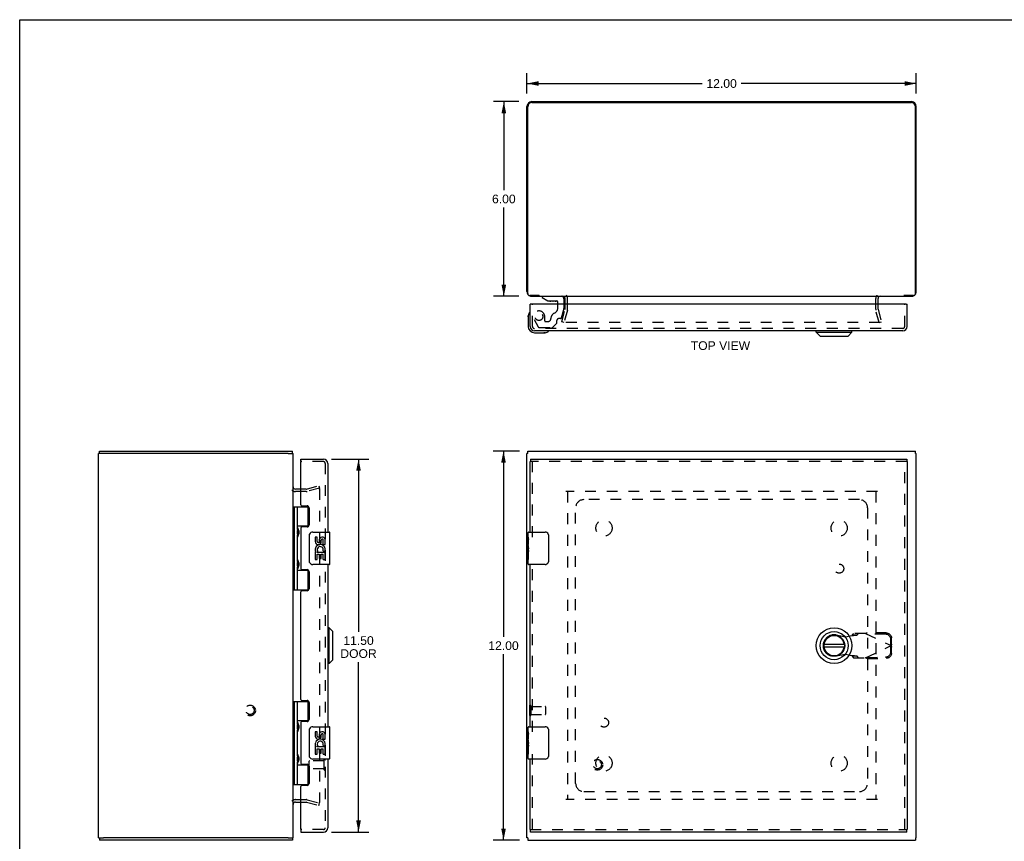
# Model space of a CAD drawing. Header units: inches. Extents: x 0 to 60.7, y 0 to 39.3.
# Tile 2 of 3: x 0 to 30.4, y 14 to 39.3. Entities that reach past the tile are written whole.
import ezdxf

# ---------------------------------------------------------------- set-up
doc = ezdxf.new("R2010")
doc.units = ezdxf.units.IN
doc.header["$LTSCALE"] = 3.339286
doc.header["$MEASUREMENT"] = 0
doc.linetypes.add('HIDDEN', pattern=[0.2, 0.1, -0.1])
doc.layers.get('0').update_dxf_attribs({"linetype": 'CONTINUOUS'})
for name, color, linetype in [('DEFAULT_2', 8, 'HIDDEN'), ('DIMENSIONS', 7, 'CONTINUOUS'), ('DOOR_ASSEMBLY', 7, 'CONTINUOUS'), ('SUBPANEL', 7, 'CONTINUOUS')]:
    doc.layers.add(name, color=color, linetype=linetype)
doc.styles.get("Standard").update_dxf_attribs({"font": 'arial.ttf'})
doc.dimstyles.new('DIMSTYLE_1', dxfattribs={"dimtxt": 0.267857, "dimasz": 0.357143, "dimexe": 0.09, "dimexo": 0.07, "dimgap": 0.0375, "dimtad": 0, "dimtih": 1, "dimtoh": 1, "dimzin": 4, "dimdsep": 46, "dimtxsty": 'Standard', "dimblk": '_FILLED', "dimblk1": '_FILLED', "dimblk2": '_FILLED', "dimcen": 0.09, "dimadec": 3, "dimazin": 1, "dimtfac": 1, "dimtdec": 3, "dimtofl": 0, "dimtmove": 0, "dimatfit": 3, "dimldrblk": '_FILLED', "dimfxl": 0, "dimtolj": 1, "dimtzin": 4, "dimarcsym": 0})

# ---------------------------------------------------------------- blocks, each defined once
blk = doc.blocks.new('_FILLED')
at = {"color": 0, "linetype": 'ByBlock'}
blk.add_solid([(0, 0), (-1, 0.2), (-1, -0.2)], dxfattribs=at)
blk = doc.blocks.new('*D1')
at = {"layer": 'DIMENSIONS', "color": 2, "linetype": 'Continuous'}
for p, q in [((15.641, 37.008), (15.641, 37.64)), ((27.641, 37.008), (27.641, 37.64)), ((15.641, 37.318), (21.039, 37.318)), ((27.641, 37.318), (22.243, 37.318))]:
    blk.add_line(p, q, dxfattribs=at)
at = {"layer": 'DIMENSIONS', "color": 2, "linetype": 'Continuous', "xscale": 0.3571428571, "yscale": 0.3571428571, "zscale": 0.3571428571, "rotation": 180}
blk.add_blockref('_FILLED', (15.641, 37.318), dxfattribs=at)
at = {"layer": 'DIMENSIONS', "color": 2, "linetype": 'Continuous', "xscale": 0.3571428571, "yscale": 0.3571428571, "zscale": 0.3571428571}
blk.add_blockref('_FILLED', (27.641, 37.318), dxfattribs=at)
at = {"layer": 'DIMENSIONS', "color": 2, "linetype": 'Continuous', "insert": (21.641, 37.452), "char_height": 0.2679, "width": 0.93601, "attachment_point": 2, "line_spacing_factor": 0.9}
blk.add_mtext('12.00', dxfattribs=at)
blk = doc.blocks.new('*D2')
at = {"layer": 'DIMENSIONS', "color": 2, "linetype": 'Continuous'}
for p, q in [((15.406, 25.986), (14.595, 25.986)), ((14.917, 25.986), (14.917, 20.253)), ((14.917, 13.986), (14.917, 19.718)), ((15.406, 13.986), (14.595, 13.986))]:
    blk.add_line(p, q, dxfattribs=at)
at = {"layer": 'DIMENSIONS', "color": 2, "linetype": 'Continuous', "xscale": 0.3571428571, "yscale": 0.3571428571, "zscale": 0.3571428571}
for p, rotation in [((14.917, 25.986), 90), ((14.917, 13.986), 270)]:
    blk.add_blockref('_FILLED', p, dxfattribs=dict(at, rotation=rotation))
at = {"layer": 'DIMENSIONS', "color": 2, "linetype": 'Continuous', "insert": (14.917, 20.119), "char_height": 0.2679, "width": 0.93601, "attachment_point": 2, "line_spacing_factor": 0.9}
blk.add_mtext('12.00', dxfattribs=at)
blk = doc.blocks.new('*D3')
at = {"layer": 'DIMENSIONS', "color": 2, "linetype": 'Continuous'}
for p, q in [((15.391, 36.758), (14.606, 36.758)), ((14.927, 36.758), (14.927, 34.026)), ((14.927, 30.758), (14.927, 33.49)), ((15.391, 30.758), (14.606, 30.758))]:
    blk.add_line(p, q, dxfattribs=at)
at = {"layer": 'DIMENSIONS', "color": 2, "linetype": 'Continuous', "xscale": 0.3571428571, "yscale": 0.3571428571, "zscale": 0.3571428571}
for p, rotation in [((14.927, 36.758), 90), ((14.927, 30.758), 270)]:
    blk.add_blockref('_FILLED', p, dxfattribs=dict(at, rotation=rotation))
at = {"layer": 'DIMENSIONS', "color": 2, "linetype": 'Continuous', "insert": (14.927, 33.892), "char_height": 0.2679, "width": 0.72789, "attachment_point": 2, "line_spacing_factor": 0.9}
blk.add_mtext('6.00', dxfattribs=at)
blk = doc.blocks.new('*D4')
at = {"layer": 'DIMENSIONS', "color": 2, "linetype": 'Continuous'}
for p, q in [((9.613, 25.736), (10.768, 25.736)), ((10.447, 25.736), (10.447, 20.41)), ((10.447, 14.236), (10.447, 19.472)), ((9.613, 14.236), (10.768, 14.236))]:
    blk.add_line(p, q, dxfattribs=at)
at = {"layer": 'DIMENSIONS', "color": 2, "linetype": 'Continuous', "xscale": 0.3571428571, "yscale": 0.3571428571, "zscale": 0.3571428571}
for p, rotation in [((10.447, 25.736), 90), ((10.447, 14.236), 270)]:
    blk.add_blockref('_FILLED', p, dxfattribs=dict(at, rotation=rotation))
at = {"layer": 'DIMENSIONS', "color": 2, "linetype": 'Continuous', "insert": (10.447, 20.276), "char_height": 0.2679, "width": 1.12122, "attachment_point": 2, "line_spacing_factor": 0.9}
blk.add_mtext('11.50\\PDOOR', dxfattribs=at)

msp = doc.modelspace()

# ---------------------------------------------------------------- linework, layer by layer
at = {"color": 7, "linetype": 'Continuous'}
for p, q in [((0, 0), (0, 39.286)), ((0, 39.286), (60.714, 39.286)), ((16.012, 30.778), (16.012, 30.758)), ((2.585, 25.911), (2.43, 25.911)), ((2.46, 25.911), (2.46, 25.986)), ((8.275, 25.911), (8.43, 25.911)), ((8.41, 25.911), (8.41, 25.986)), ((15.666, 25.911), (15.641, 25.911)), ((15.666, 25.911), (15.666, 25.986)), ((27.616, 25.911), (27.616, 25.986)), ((27.616, 25.911), (27.641, 25.911)), ((2.43, 14.061), (2.585, 14.061)), ((2.46, 14.061), (2.46, 13.986)), ((8.275, 14.061), (8.43, 14.061)), ((8.41, 14.061), (8.41, 13.986)), ((15.666, 14.061), (15.641, 14.061)), ((15.666, 14.061), (15.666, 13.986)), ((27.616, 14.061), (27.641, 14.061)), ((27.616, 14.061), (27.616, 13.986))]:
    msp.add_line(p, q, dxfattribs=at)
at = {"color": 3, "linetype": 'Continuous'}
for p, q in [((15.786, 36.758), (27.496, 36.758)), ((15.641, 30.903), (15.641, 36.613)), ((15.666, 30.838), (15.666, 36.603)), ((15.791, 36.728), (27.491, 36.728)), ((27.616, 30.838), (27.616, 36.603)), ((27.641, 30.903), (27.641, 36.613)), ((16.019, 30.778), (15.726, 30.778)), ((15.786, 30.758), (27.496, 30.758)), ((16.816, 30.515), (16.816, 30.688)), ((26.466, 30.515), (26.466, 30.688)), ((27.556, 30.778), (27.262, 30.778)), ((2.43, 14.061), (2.43, 25.911)), ((2.46, 25.986), (8.41, 25.986)), ((8.275, 25.911), (2.585, 25.911)), ((8.43, 14.061), (8.43, 25.911)), ((15.641, 14.061), (15.641, 25.911)), ((15.666, 25.986), (27.616, 25.986)), ((27.641, 14.061), (27.641, 25.911)), ((8.673, 24.811), (8.5, 24.811)), ((8.5, 15.161), (8.673, 15.161)), ((8.41, 13.986), (2.46, 13.986)), ((8.275, 14.061), (2.585, 14.061)), ((15.666, 13.986), (27.616, 13.986))]:
    msp.add_line(p, q, dxfattribs=at)
for centre, radius, start, end in [((15.786, 36.613), 0.145, 90, 180), ((27.496, 36.613), 0.145, 0, 90), ((15.791, 36.603), 0.125, 90, 180), ((27.491, 36.603), 0.125, 0, 90), ((15.786, 30.903), 0.145, 180, 217.0604), ((15.726, 30.838), 0.06, 180, 270), ((15.786, 30.903), 0.145, 237.4625, 270), ((16.746, 30.688), 0.07, 0, 90), ((26.536, 30.688), 0.07, 90, 180), ((27.496, 30.903), 0.145, 270, 302.5375), ((27.556, 30.838), 0.06, 270, 360), ((27.496, 30.903), 0.145, 322.9396, 360), ((8.5, 24.881), 0.07, 180, 270), ((8.5, 15.091), 0.07, 90, 180)]:
    msp.add_arc(centre, radius, start, end, dxfattribs=at)
at = {"layer": 'DEFAULT_2', "color": 8, "linetype": 'HIDDEN'}
for p, q in [((16.891, 30.36), (16.891, 30.688)), ((26.391, 30.36), (26.391, 30.688)), ((16.816, 30.36), (16.816, 30.515)), ((26.466, 30.36), (26.466, 30.515)), ((16.711, 29.965), (16.814, 30.349)), ((16.887, 30.33), (16.784, 29.945)), ((26.497, 29.945), (26.394, 30.33)), ((26.467, 30.349), (26.57, 29.965)), ((16.784, 29.945), (16.711, 29.965)), ((26.523, 29.945), (16.758, 29.945)), ((26.497, 29.945), (26.57, 29.965)), ((8.839, 24.812), (9.223, 24.915)), ((9.223, 24.915), (9.243, 24.842)), ((8.829, 24.736), (8.5, 24.736)), ((8.829, 24.811), (8.673, 24.811)), ((9.243, 24.842), (8.859, 24.739)), ((9.243, 24.81), (9.243, 15.161)), ((26.446, 24.736), (16.836, 24.736)), ((16.891, 24.733), (16.891, 15.239)), ((26.391, 24.733), (26.391, 15.239)), ((15.716, 18.128), (15.716, 17.844)), ((15.759, 18.128), (15.759, 17.844)), ((15.759, 18.11), (16.206, 18.11)), ((16.216, 18.1), (16.216, 17.872)), ((15.759, 17.862), (16.206, 17.862)), ((8.5, 15.236), (8.829, 15.236)), ((8.859, 15.232), (9.243, 15.129)), ((26.446, 15.236), (16.836, 15.236)), ((8.673, 15.161), (8.829, 15.161)), ((8.839, 15.159), (9.223, 15.056)), ((9.223, 15.056), (9.243, 15.129))]:
    msp.add_line(p, q, dxfattribs=at)
for points in [[(9.224, 24.83), (9.222, 24.83), (9.22, 24.83), (9.219, 24.829)], [(9.228, 24.829), (9.227, 24.83), (9.225, 24.83), (9.224, 24.83)], [(9.228, 24.829), (9.23, 24.829), (9.231, 24.828), (9.233, 24.828), (9.234, 24.827), (9.235, 24.826), (9.237, 24.825), (9.238, 24.823), (9.239, 24.822), (9.24, 24.821), (9.241, 24.819), (9.241, 24.818), (9.242, 24.816), (9.242, 24.815), (9.243, 24.813), (9.243, 24.812), (9.243, 24.81)], [(9.224, 15.141), (9.222, 15.141), (9.22, 15.141), (9.219, 15.142)], [(9.243, 15.161), (9.243, 15.159), (9.243, 15.158), (9.242, 15.156), (9.242, 15.155), (9.241, 15.153), (9.241, 15.152), (9.24, 15.15), (9.239, 15.149), (9.238, 15.148), (9.237, 15.146), (9.235, 15.145), (9.234, 15.144), (9.233, 15.144), (9.231, 15.143), (9.23, 15.142), (9.228, 15.142), (9.227, 15.141), (9.225, 15.141), (9.224, 15.141)]]:
    msp.add_lwpolyline(points, dxfattribs=at)
for radius in [0.164, 0.124]:
    msp.add_circle((7.105, 17.986), radius, dxfattribs=at)
for centre, radius, start, end in [((16.746, 30.688), 0.145, 0, 43.5261), ((26.536, 30.688), 0.145, 136.4739, 180), ((16.776, 30.36), 0.04, 345, 360), ((16.776, 30.36), 0.115, 345, 360), ((26.506, 30.36), 0.115, 180, 195), ((26.506, 30.36), 0.04, 180, 195), ((8.5, 24.881), 0.145, 222.9858, 270), ((8.829, 24.851), 0.04, 270, 285), ((8.829, 24.851), 0.115, 270, 285), ((15.737, 18.128), 0.0215, 0, 180), ((16.206, 18.1), 0.01, 0, 90), ((15.737, 17.844), 0.0215, 180, 360), ((16.206, 17.872), 0.01, 270, 360), ((8.5, 15.091), 0.145, 90, 137.0142), ((8.829, 15.121), 0.115, 75, 90), ((8.829, 15.121), 0.04, 75, 90)]:
    msp.add_arc(centre, radius, start, end, dxfattribs=at)
at = {"layer": 'DOOR_ASSEMBLY', "color": 7, "linetype": 'Continuous'}
for p, q in [((16.109, 30.758), (16.109, 30.719)), ((16.109, 30.719), (16.279, 30.62)), ((16.778, 30.679), (16.778, 30.515)), ((15.764, 30.515), (15.736, 30.515)), ((16.279, 30.62), (16.562, 30.62)), ((16.442, 30.603), (16.374, 30.603)), ((16.442, 30.603), (16.444, 30.603)), ((16.444, 30.603), (16.445, 30.603)), ((16.514, 30.603), (16.445, 30.603)), ((16.594, 30.515), (16.594, 30.588)), ((27.333, 30.515), (27.361, 30.515)), ((15.676, 30.119), (15.678, 30.157)), ((15.676, 30.119), (15.676, 29.83)), ((15.876, 29.63), (16.165, 29.63)), ((16.203, 29.633), (16.165, 29.63)), ((24.559, 29.651), (24.559, 29.69)), ((24.559, 29.651), (25.661, 29.651)), ((24.677, 29.532), (24.559, 29.651)), ((24.677, 29.532), (25.543, 29.532)), ((25.543, 29.532), (25.661, 29.651)), ((25.661, 29.651), (25.661, 29.69)), ((8.673, 25.661), (8.673, 25.736)), ((8.688, 25.661), (8.673, 25.661)), ((15.736, 25.661), (15.749, 25.661)), ((15.749, 25.736), (15.749, 25.661)), ((27.348, 25.736), (27.348, 25.661)), ((27.361, 25.661), (27.348, 25.661)), ((8.43, 24.265), (8.883, 24.265)), ((8.47, 21.706), (8.47, 24.265)), ((8.568, 23.568), (8.568, 24.265)), ((8.883, 24.265), (8.883, 23.675)), ((8.883, 24.265), (8.915, 24.265)), ((8.568, 23.675), (8.915, 23.675)), ((8.568, 22.584), (8.568, 23.387)), ((8.581, 23.573), (8.582, 23.57)), ((8.582, 23.385), (8.581, 23.383)), ((8.582, 23.57), (8.584, 23.566)), ((8.584, 23.389), (8.582, 23.385)), ((8.584, 23.566), (8.585, 23.562)), ((8.585, 23.393), (8.584, 23.389)), ((8.585, 23.562), (8.59, 23.55)), ((8.585, 23.549), (8.585, 23.548)), ((8.585, 23.407), (8.585, 23.548)), ((8.585, 23.407), (8.585, 23.407)), ((8.59, 23.405), (8.585, 23.393)), ((8.59, 23.55), (8.592, 23.546)), ((8.592, 23.409), (8.59, 23.405)), ((8.594, 23.413), (8.592, 23.409)), ((8.857, 23.666), (8.857, 23.643)), ((8.857, 23.666), (8.909, 23.666)), ((8.933, 22.586), (8.933, 23.386)), ((9.033, 23.486), (9.543, 23.486)), ((9.558, 22.501), (9.558, 23.471)), ((15.676, 23.327), (15.676, 23.471)), ((15.691, 23.486), (16.201, 23.486)), ((16.3, 23.386), (16.3, 22.586)), ((9.109, 23.331), (9.109, 23.195)), ((9.172, 23.331), (9.109, 23.331)), ((9.172, 23.195), (9.172, 23.331)), ((9.237, 23.258), (9.237, 23.189)), ((9.297, 23.195), (9.297, 23.237)), ((9.36, 23.101), (9.36, 23.237)), ((9.36, 23.101), (9.421, 23.101)), ((9.421, 23.101), (9.421, 23.258)), ((15.676, 23.248), (15.676, 23.323)), ((15.685, 23.268), (15.676, 23.268)), ((15.676, 23.237), (15.676, 23.248)), ((15.676, 23.101), (15.676, 23.237)), ((15.676, 23.071), (15.676, 23.101)), ((15.676, 23.101), (15.686, 23.101)), ((15.686, 23.101), (15.686, 23.258)), ((9.109, 22.87), (9.109, 22.64)), ((9.127, 22.87), (9.109, 22.87)), ((9.161, 22.87), (9.189, 22.889)), ((9.161, 22.87), (9.421, 22.87)), ((9.172, 22.807), (9.237, 22.807)), ((9.172, 22.64), (9.172, 22.807)), ((9.237, 22.807), (9.237, 22.671)), ((9.297, 22.807), (9.36, 22.807)), ((9.297, 22.671), (9.297, 22.807)), ((9.352, 22.906), (9.41, 22.881)), ((9.36, 22.64), (9.36, 22.807)), ((9.421, 22.917), (9.421, 22.97)), ((9.421, 22.64), (9.421, 22.87)), ((15.678, 23.038), (15.676, 23.038)), ((15.676, 22.906), (15.685, 22.906)), ((15.676, 22.87), (15.686, 22.87)), ((15.676, 22.64), (15.676, 22.807)), ((15.676, 22.807), (15.686, 22.807)), ((15.686, 22.917), (15.686, 22.97)), ((15.686, 22.64), (15.686, 22.87)), ((8.583, 22.584), (8.585, 22.58)), ((8.585, 22.58), (8.586, 22.576)), ((8.585, 22.564), (8.585, 22.563)), ((8.585, 22.563), (8.585, 22.423)), ((8.586, 22.576), (8.59, 22.566)), ((8.59, 22.566), (8.592, 22.562)), ((9.543, 22.486), (9.033, 22.486)), ((9.109, 22.64), (9.172, 22.64)), ((9.237, 22.671), (9.297, 22.671)), ((9.36, 22.64), (9.421, 22.64)), ((15.676, 22.501), (15.676, 22.64)), ((15.676, 22.64), (15.686, 22.64)), ((16.201, 22.486), (15.691, 22.486)), ((8.568, 21.706), (8.568, 22.403)), ((8.883, 22.297), (8.568, 22.297)), ((8.585, 22.407), (8.583, 22.403)), ((8.585, 22.423), (8.585, 22.422)), ((8.587, 22.413), (8.585, 22.407)), ((8.59, 22.421), (8.587, 22.413)), ((8.592, 22.425), (8.59, 22.421)), ((8.594, 22.429), (8.592, 22.425)), ((8.857, 22.328), (8.857, 22.306)), ((8.909, 22.306), (8.857, 22.306)), ((8.883, 22.297), (8.915, 22.297)), ((8.883, 22.297), (8.883, 21.706)), ((8.43, 21.706), (8.915, 21.706)), ((9.538, 20.536), (9.498, 20.536)), ((9.656, 20.418), (9.538, 20.536)), ((9.538, 19.434), (9.538, 20.536)), ((9.656, 19.552), (9.656, 20.418)), ((25.422, 20.024), (24.798, 20.024)), ((24.798, 19.946), (25.422, 19.946)), ((9.538, 19.434), (9.498, 19.434)), ((9.656, 19.552), (9.538, 19.434)), ((8.43, 18.265), (8.883, 18.265)), ((8.47, 15.706), (8.47, 18.265)), ((8.568, 17.568), (8.568, 18.265)), ((8.883, 18.265), (8.915, 18.265)), ((8.883, 18.265), (8.883, 17.675)), ((8.568, 17.675), (8.915, 17.675)), ((8.857, 17.666), (8.909, 17.666)), ((8.857, 17.666), (8.857, 17.643)), ((8.568, 16.584), (8.568, 17.387)), ((8.582, 17.385), (8.581, 17.383)), ((8.584, 17.389), (8.582, 17.385)), ((8.585, 17.562), (8.59, 17.55)), ((8.585, 17.549), (8.585, 17.548)), ((8.585, 17.548), (8.585, 17.407)), ((8.585, 17.407), (8.585, 17.407)), ((8.59, 17.405), (8.586, 17.395)), ((8.59, 17.55), (8.592, 17.546)), ((8.592, 17.409), (8.59, 17.405)), ((8.594, 17.413), (8.592, 17.409)), ((8.933, 16.586), (8.933, 17.386)), ((9.033, 17.486), (9.543, 17.486)), ((9.172, 17.331), (9.109, 17.331)), ((9.109, 17.331), (9.109, 17.195)), ((9.172, 17.195), (9.172, 17.331)), ((9.558, 16.501), (9.558, 17.471)), ((15.676, 17.327), (15.676, 17.471)), ((15.676, 17.248), (15.676, 17.323)), ((15.691, 17.486), (16.201, 17.486)), ((16.3, 17.386), (16.3, 16.586)), ((9.237, 17.258), (9.237, 17.189)), ((9.297, 17.195), (9.297, 17.237)), ((9.36, 17.101), (9.36, 17.237)), ((9.36, 17.101), (9.421, 17.101)), ((9.421, 17.101), (9.421, 17.258)), ((15.685, 17.268), (15.676, 17.268)), ((15.676, 17.237), (15.676, 17.248)), ((15.676, 17.101), (15.676, 17.237)), ((15.676, 17.071), (15.676, 17.101)), ((15.676, 17.101), (15.686, 17.101)), ((15.676, 16.962), (15.676, 17.068)), ((15.678, 17.038), (15.676, 17.038)), ((15.686, 17.101), (15.686, 17.258)), ((9.127, 16.87), (9.109, 16.87)), ((9.109, 16.87), (9.109, 16.64)), ((9.161, 16.87), (9.189, 16.889)), ((9.161, 16.87), (9.421, 16.87)), ((9.172, 16.807), (9.237, 16.807)), ((9.172, 16.64), (9.172, 16.807)), ((9.237, 16.807), (9.237, 16.671)), ((9.297, 16.807), (9.36, 16.807)), ((9.297, 16.671), (9.297, 16.807)), ((9.352, 16.906), (9.41, 16.881)), ((9.36, 16.64), (9.36, 16.807)), ((9.421, 16.917), (9.421, 16.97)), ((9.421, 16.64), (9.421, 16.87)), ((15.676, 16.947), (15.676, 16.962)), ((15.676, 16.906), (15.685, 16.906)), ((15.676, 16.87), (15.686, 16.87)), ((15.676, 16.64), (15.676, 16.807)), ((15.676, 16.807), (15.686, 16.807)), ((15.686, 16.917), (15.686, 16.97)), ((15.686, 16.64), (15.686, 16.87)), ((8.568, 15.706), (8.568, 16.403)), ((8.581, 16.588), (8.582, 16.586)), ((8.582, 16.401), (8.581, 16.398)), ((8.582, 16.586), (8.584, 16.582)), ((8.584, 16.405), (8.582, 16.401)), ((8.584, 16.582), (8.585, 16.578)), ((8.585, 16.409), (8.584, 16.405)), ((8.585, 16.578), (8.59, 16.566)), ((8.585, 16.564), (8.585, 16.563)), ((8.585, 16.563), (8.585, 16.423)), ((8.585, 16.422), (8.585, 16.423)), ((8.59, 16.421), (8.585, 16.409)), ((8.59, 16.566), (8.592, 16.562)), ((8.592, 16.425), (8.59, 16.421)), ((8.594, 16.429), (8.592, 16.425)), ((9.543, 16.486), (9.033, 16.486)), ((9.109, 16.64), (9.172, 16.64)), ((9.237, 16.671), (9.297, 16.671)), ((9.36, 16.64), (9.421, 16.64)), ((15.676, 16.501), (15.676, 16.64)), ((15.676, 16.64), (15.686, 16.64)), ((16.201, 16.486), (15.691, 16.486)), ((8.883, 16.297), (8.568, 16.297)), ((8.857, 16.328), (8.857, 16.306)), ((8.909, 16.306), (8.857, 16.306)), ((8.883, 16.297), (8.915, 16.297)), ((8.883, 16.297), (8.883, 15.706)), ((8.43, 15.706), (8.915, 15.706)), ((8.673, 14.311), (8.688, 14.311)), ((8.673, 14.311), (8.673, 14.236)), ((15.736, 14.311), (15.749, 14.311)), ((15.749, 14.236), (15.749, 14.311)), ((27.361, 14.311), (27.348, 14.311)), ((27.348, 14.236), (27.348, 14.311))]:
    msp.add_line(p, q, dxfattribs=at)
at = {"layer": 'DOOR_ASSEMBLY', "color": 8, "linetype": 'HIDDEN'}
for p, q in [((16.109, 30.758), (16.7, 30.758)), ((15.811, 29.825), (15.811, 30.515)), ((16.594, 30.407), (16.594, 30.515)), ((16.778, 30.515), (16.778, 30.384)), ((27.286, 29.825), (27.286, 30.515)), ((16.188, 29.995), (16.188, 30.128)), ((16.674, 30.069), (16.621, 30.069)), ((16.704, 30.092), (16.774, 30.352)), ((15.857, 30.039), (15.987, 29.814)), ((27.226, 29.765), (15.871, 29.765)), ((16.022, 29.794), (16.408, 29.794)), ((16.203, 29.979), (16.287, 29.979)), ((16.557, 29.927), (16.436, 29.805)), ((16.562, 29.938), (16.562, 30.01)), ((9.363, 25.661), (8.688, 25.661)), ((9.423, 25.601), (9.423, 14.371)), ((27.348, 25.661), (15.749, 25.661)), ((15.811, 23.331), (15.811, 25.661)), ((27.286, 14.311), (27.286, 25.661)), ((15.811, 17.331), (15.811, 22.641)), ((25.707, 20.359), (25.665, 20.313)), ((26.08, 20.359), (25.707, 20.359)), ((25.82, 20.313), (25.862, 20.359)), ((26.08, 20.359), (26.868, 19.985)), ((26.109, 20.346), (26.129, 20.387)), ((26.699, 20.335), (26.109, 20.346)), ((26.719, 20.377), (26.129, 20.387)), ((25.17, 20.314), (25.464, 20.261)), ((25.464, 20.261), (25.661, 20.298)), ((25.665, 20.313), (25.82, 20.313)), ((26.861, 19.988), (26.858, 20.181)), ((26.881, 20.03), (26.878, 20.223)), ((26.08, 19.611), (26.868, 19.985)), ((26.858, 19.789), (26.861, 19.982)), ((26.881, 20.03), (26.861, 19.988)), ((26.861, 19.982), (26.881, 19.94)), ((26.872, 20), (26.868, 19.985)), ((26.878, 19.747), (26.881, 19.94)), ((25.464, 19.709), (25.17, 19.656)), ((25.661, 19.672), (25.464, 19.709)), ((25.82, 19.657), (25.665, 19.657)), ((25.665, 19.657), (25.707, 19.611)), ((25.707, 19.611), (26.08, 19.611)), ((25.862, 19.611), (25.82, 19.657)), ((26.109, 19.624), (26.699, 19.634)), ((26.129, 19.583), (26.109, 19.624)), ((26.129, 19.583), (26.719, 19.593)), ((8.923, 16.265), (8.923, 16.425)), ((9.38, 16.435), (8.933, 16.435)), ((9.38, 16.453), (9.38, 16.169)), ((15.811, 14.311), (15.811, 16.641)), ((9.38, 16.187), (8.933, 16.187)), ((9.363, 14.311), (8.688, 14.311)), ((15.749, 14.311), (27.348, 14.311))]:
    msp.add_line(p, q, dxfattribs=at)
at = {"layer": 'DOOR_ASSEMBLY', "color": 3, "linetype": 'Continuous'}
for p, q in [((15.736, 29.825), (15.736, 30.515)), ((27.333, 30.515), (15.764, 30.515)), ((27.361, 29.825), (27.361, 30.515)), ((27.226, 29.69), (15.871, 29.69)), ((8.673, 25.736), (9.363, 25.736)), ((8.673, 24.327), (8.673, 25.646)), ((9.498, 25.601), (9.498, 23.486)), ((15.736, 23.486), (15.736, 25.661)), ((15.749, 25.736), (27.348, 25.736)), ((27.361, 25.661), (27.361, 14.311)), ((8.704, 24.296), (8.86, 24.296)), ((8.923, 24.233), (8.923, 23.706)), ((8.673, 23.612), (8.673, 22.359)), ((8.86, 23.643), (8.704, 23.643)), ((9.498, 22.486), (9.498, 17.486)), ((15.736, 17.486), (15.736, 22.486)), ((8.704, 22.328), (8.86, 22.328)), ((8.923, 22.265), (8.923, 21.738)), ((8.673, 18.327), (8.673, 21.644)), ((8.86, 21.675), (8.704, 21.675)), ((8.704, 18.296), (8.86, 18.296)), ((8.923, 18.233), (8.923, 17.706)), ((8.673, 17.612), (8.673, 16.359)), ((8.86, 17.643), (8.704, 17.643)), ((9.498, 16.486), (9.498, 14.371)), ((15.736, 14.311), (15.736, 16.486)), ((8.704, 16.328), (8.86, 16.328)), ((8.923, 16.265), (8.923, 15.738)), ((8.673, 14.326), (8.673, 15.644)), ((8.86, 15.675), (8.704, 15.675)), ((8.673, 14.236), (9.363, 14.236)), ((27.348, 14.236), (15.749, 14.236))]:
    msp.add_line(p, q, dxfattribs=at)
at = {"layer": 'DOOR_ASSEMBLY', "color": 7, "linetype": 'Continuous'}
for points in [[(8.568, 23.623), (8.568, 23.622), (8.568, 23.621), (8.568, 23.62), (8.568, 23.62), (8.568, 23.619), (8.569, 23.618), (8.569, 23.617), (8.569, 23.615), (8.569, 23.614), (8.569, 23.613), (8.569, 23.612), (8.569, 23.611), (8.57, 23.61), (8.57, 23.609), (8.57, 23.608), (8.57, 23.606), (8.571, 23.605), (8.571, 23.604), (8.571, 23.603), (8.572, 23.601), (8.572, 23.6), (8.572, 23.599), (8.573, 23.597), (8.573, 23.596), (8.574, 23.594), (8.574, 23.593), (8.575, 23.592), (8.575, 23.59), (8.576, 23.589), (8.576, 23.587), (8.577, 23.586)], [(8.592, 23.546), (8.594, 23.542), (8.595, 23.54), (8.595, 23.538), (8.596, 23.536), (8.597, 23.534), (8.598, 23.532), (8.599, 23.53), (8.599, 23.528), (8.6, 23.526), (8.601, 23.524), (8.601, 23.522), (8.602, 23.52), (8.603, 23.518), (8.603, 23.516), (8.604, 23.514), (8.604, 23.513), (8.605, 23.511), (8.605, 23.509), (8.606, 23.508), (8.606, 23.506), (8.606, 23.505), (8.607, 23.503), (8.607, 23.502), (8.607, 23.5), (8.608, 23.499), (8.608, 23.497), (8.608, 23.496), (8.608, 23.494), (8.609, 23.493), (8.609, 23.492), (8.609, 23.49), (8.609, 23.489), (8.609, 23.488), (8.609, 23.486), (8.609, 23.485), (8.61, 23.484), (8.61, 23.483), (8.61, 23.481), (8.61, 23.48), (8.61, 23.479), (8.61, 23.478), (8.61, 23.476), (8.61, 23.475), (8.61, 23.474), (8.61, 23.473), (8.61, 23.471), (8.609, 23.47), (8.609, 23.469), (8.609, 23.468), (8.609, 23.466), (8.609, 23.465), (8.609, 23.464), (8.609, 23.462), (8.608, 23.461), (8.608, 23.46), (8.608, 23.458), (8.608, 23.457), (8.607, 23.455), (8.607, 23.454), (8.607, 23.452), (8.606, 23.451), (8.606, 23.449), (8.606, 23.448), (8.605, 23.446), (8.605, 23.444), (8.604, 23.443), (8.604, 23.441), (8.603, 23.439), (8.603, 23.437), (8.602, 23.436), (8.601, 23.434), (8.601, 23.432), (8.6, 23.43), (8.599, 23.428), (8.599, 23.426), (8.598, 23.424), (8.597, 23.422), (8.596, 23.42), (8.595, 23.418), (8.595, 23.415), (8.594, 23.413)], [(8.933, 23.386), (8.934, 23.392), (8.934, 23.398), (8.935, 23.404), (8.936, 23.41), (8.938, 23.416), (8.94, 23.422)], [(16.294, 23.422), (16.296, 23.416), (16.297, 23.41), (16.299, 23.404), (16.3, 23.398), (16.3, 23.392), (16.3, 23.386)], [(8.577, 23.37), (8.576, 23.368), (8.576, 23.367), (8.575, 23.365), (8.575, 23.364), (8.574, 23.362), (8.574, 23.361), (8.573, 23.359), (8.573, 23.358), (8.572, 23.357), (8.572, 23.355), (8.572, 23.354), (8.571, 23.353), (8.571, 23.351), (8.571, 23.35), (8.57, 23.349), (8.57, 23.348), (8.57, 23.347), (8.57, 23.345), (8.569, 23.344), (8.569, 23.343), (8.569, 23.342), (8.569, 23.341), (8.569, 23.34), (8.569, 23.339), (8.569, 23.338), (8.568, 23.337), (8.568, 23.336), (8.568, 23.335), (8.568, 23.334), (8.568, 23.333), (8.568, 23.332)], [(15.676, 23.327), (15.676, 23.323), (15.676, 23.319), (15.677, 23.314), (15.678, 23.308), (15.68, 23.301), (15.681, 23.293), (15.682, 23.285), (15.684, 23.276), (15.685, 23.267), (15.686, 23.258)], [(15.676, 23.071), (15.676, 23.063), (15.676, 23.056), (15.677, 23.047), (15.678, 23.039), (15.679, 23.03), (15.681, 23.021), (15.682, 23.012), (15.683, 23.003), (15.684, 22.994), (15.684, 22.986), (15.685, 22.978), (15.686, 22.97)], [(15.676, 22.807), (15.676, 22.931), (15.676, 22.934), (15.676, 23.068)], [(15.686, 22.917), (15.685, 22.911), (15.685, 22.905), (15.684, 22.899), (15.684, 22.893), (15.683, 22.887), (15.682, 22.881)], [(8.568, 22.639), (8.568, 22.638), (8.568, 22.637), (8.568, 22.636), (8.568, 22.635), (8.568, 22.634), (8.569, 22.633), (8.569, 22.632), (8.569, 22.631), (8.569, 22.63), (8.569, 22.629), (8.569, 22.628), (8.569, 22.627), (8.57, 22.626), (8.57, 22.625), (8.57, 22.623), (8.57, 22.622), (8.571, 22.621), (8.571, 22.62), (8.571, 22.618), (8.572, 22.617), (8.572, 22.616), (8.572, 22.614), (8.573, 22.613), (8.573, 22.612), (8.574, 22.61), (8.574, 22.609), (8.575, 22.607), (8.575, 22.606), (8.576, 22.604), (8.576, 22.603), (8.577, 22.601)], [(8.581, 22.588), (8.582, 22.588), (8.583, 22.584)], [(8.592, 22.562), (8.594, 22.558), (8.595, 22.556), (8.595, 22.554), (8.596, 22.551), (8.597, 22.549), (8.598, 22.547), (8.599, 22.545), (8.599, 22.543), (8.6, 22.541), (8.601, 22.539), (8.601, 22.537), (8.602, 22.536), (8.603, 22.534), (8.603, 22.532), (8.604, 22.53), (8.604, 22.528), (8.605, 22.527), (8.605, 22.525), (8.606, 22.523), (8.606, 22.522), (8.606, 22.52), (8.607, 22.519), (8.607, 22.517), (8.607, 22.516), (8.608, 22.514), (8.608, 22.513), (8.608, 22.512), (8.608, 22.51), (8.609, 22.509), (8.609, 22.507), (8.609, 22.506), (8.609, 22.505), (8.609, 22.504), (8.609, 22.502), (8.609, 22.501), (8.61, 22.5), (8.61, 22.498), (8.61, 22.497), (8.61, 22.496), (8.61, 22.495), (8.61, 22.493), (8.61, 22.492), (8.61, 22.491), (8.61, 22.49), (8.61, 22.488), (8.61, 22.487), (8.609, 22.486), (8.609, 22.485), (8.609, 22.483), (8.609, 22.482), (8.609, 22.481), (8.609, 22.479), (8.609, 22.478), (8.608, 22.477), (8.608, 22.475), (8.608, 22.474), (8.608, 22.472), (8.607, 22.471), (8.607, 22.47), (8.607, 22.468), (8.606, 22.467), (8.606, 22.465), (8.606, 22.463), (8.605, 22.462), (8.605, 22.46), (8.604, 22.458), (8.604, 22.457), (8.603, 22.455), (8.603, 22.453), (8.602, 22.451), (8.601, 22.449), (8.601, 22.447), (8.6, 22.446), (8.599, 22.444), (8.599, 22.442), (8.598, 22.44), (8.597, 22.437), (8.596, 22.435), (8.595, 22.433), (8.595, 22.431), (8.594, 22.429)], [(8.94, 22.549), (8.938, 22.555), (8.936, 22.561), (8.935, 22.567), (8.934, 22.573), (8.934, 22.579), (8.933, 22.586)], [(16.3, 22.586), (16.3, 22.579), (16.3, 22.573), (16.299, 22.567), (16.297, 22.561), (16.296, 22.555), (16.294, 22.549)], [(8.577, 22.385), (8.576, 22.384), (8.576, 22.382), (8.575, 22.381), (8.575, 22.379), (8.574, 22.378), (8.574, 22.377), (8.573, 22.375), (8.573, 22.374), (8.572, 22.372), (8.572, 22.371), (8.572, 22.37), (8.571, 22.368), (8.571, 22.367), (8.571, 22.366), (8.57, 22.365), (8.57, 22.363), (8.57, 22.362), (8.57, 22.361), (8.569, 22.36), (8.569, 22.359), (8.569, 22.358), (8.569, 22.357), (8.569, 22.356), (8.569, 22.355), (8.569, 22.354), (8.568, 22.353), (8.568, 22.352), (8.568, 22.351), (8.568, 22.35), (8.568, 22.349), (8.568, 22.348)], [(8.583, 22.403), (8.582, 22.401), (8.581, 22.398)], [(8.568, 17.623), (8.568, 17.622), (8.568, 17.621), (8.568, 17.62), (8.568, 17.62), (8.568, 17.619), (8.569, 17.618), (8.569, 17.617), (8.569, 17.615), (8.569, 17.614), (8.569, 17.613), (8.569, 17.612), (8.569, 17.611), (8.57, 17.61), (8.57, 17.609), (8.57, 17.608), (8.57, 17.606), (8.571, 17.605), (8.571, 17.604), (8.571, 17.603), (8.572, 17.601), (8.572, 17.6), (8.572, 17.599), (8.573, 17.597), (8.573, 17.596), (8.574, 17.594), (8.574, 17.593), (8.575, 17.592), (8.575, 17.59), (8.576, 17.589), (8.576, 17.587), (8.577, 17.586)], [(8.577, 17.37), (8.576, 17.368), (8.576, 17.367), (8.575, 17.365), (8.575, 17.364), (8.574, 17.362), (8.574, 17.361), (8.573, 17.359), (8.573, 17.358), (8.572, 17.357), (8.572, 17.355), (8.572, 17.354), (8.571, 17.353), (8.571, 17.351), (8.571, 17.35), (8.57, 17.349), (8.57, 17.348), (8.57, 17.347), (8.57, 17.345), (8.569, 17.344), (8.569, 17.343), (8.569, 17.342), (8.569, 17.341), (8.569, 17.34), (8.569, 17.339), (8.569, 17.338), (8.568, 17.337), (8.568, 17.336), (8.568, 17.335), (8.568, 17.334), (8.568, 17.333), (8.568, 17.332)], [(8.581, 17.573), (8.582, 17.572), (8.583, 17.568)], [(8.583, 17.568), (8.584, 17.566), (8.585, 17.562)], [(8.586, 17.395), (8.585, 17.393), (8.584, 17.389)], [(8.592, 17.546), (8.594, 17.542), (8.595, 17.54), (8.595, 17.538), (8.596, 17.536), (8.597, 17.534), (8.598, 17.532), (8.599, 17.53), (8.599, 17.528), (8.6, 17.526), (8.601, 17.524), (8.601, 17.522), (8.602, 17.52), (8.603, 17.518), (8.603, 17.516), (8.604, 17.514), (8.604, 17.513), (8.605, 17.511), (8.605, 17.509), (8.606, 17.508), (8.606, 17.506), (8.606, 17.505), (8.607, 17.503), (8.607, 17.502), (8.607, 17.5), (8.608, 17.499), (8.608, 17.497), (8.608, 17.496), (8.608, 17.494), (8.609, 17.493), (8.609, 17.492), (8.609, 17.49), (8.609, 17.489), (8.609, 17.488), (8.609, 17.486), (8.609, 17.485), (8.61, 17.484), (8.61, 17.483), (8.61, 17.481), (8.61, 17.48), (8.61, 17.479), (8.61, 17.478), (8.61, 17.476), (8.61, 17.475), (8.61, 17.474), (8.61, 17.473), (8.61, 17.471), (8.609, 17.47), (8.609, 17.469), (8.609, 17.468), (8.609, 17.466), (8.609, 17.465), (8.609, 17.464), (8.609, 17.462), (8.608, 17.461), (8.608, 17.46), (8.608, 17.458), (8.608, 17.457), (8.607, 17.455), (8.607, 17.454), (8.607, 17.452), (8.606, 17.451), (8.606, 17.449), (8.606, 17.448), (8.605, 17.446), (8.605, 17.444), (8.604, 17.443), (8.604, 17.441), (8.603, 17.439), (8.603, 17.437), (8.602, 17.436), (8.601, 17.434), (8.601, 17.432), (8.6, 17.43), (8.599, 17.428), (8.599, 17.426), (8.598, 17.424), (8.597, 17.422), (8.596, 17.42), (8.595, 17.418), (8.595, 17.415), (8.594, 17.413)], [(8.933, 17.386), (8.934, 17.392), (8.934, 17.398), (8.935, 17.404), (8.936, 17.41), (8.938, 17.416), (8.94, 17.422)], [(15.676, 17.327), (15.676, 17.323), (15.676, 17.319), (15.677, 17.314), (15.678, 17.308), (15.68, 17.301), (15.681, 17.293), (15.682, 17.285), (15.684, 17.276), (15.685, 17.267), (15.686, 17.258)], [(16.294, 17.422), (16.296, 17.416), (16.297, 17.41), (16.299, 17.404), (16.3, 17.398), (16.3, 17.392), (16.3, 17.386)], [(15.676, 17.071), (15.676, 17.063), (15.676, 17.056), (15.677, 17.047), (15.678, 17.039), (15.679, 17.03), (15.681, 17.021), (15.682, 17.012), (15.683, 17.003), (15.684, 16.994), (15.684, 16.986), (15.685, 16.978), (15.686, 16.97)], [(15.676, 16.807), (15.676, 16.931), (15.676, 16.934), (15.676, 16.947)], [(15.686, 16.917), (15.685, 16.911), (15.685, 16.905), (15.684, 16.899), (15.684, 16.893), (15.683, 16.887), (15.682, 16.881)], [(8.568, 16.639), (8.568, 16.638), (8.568, 16.637), (8.568, 16.636), (8.568, 16.635), (8.568, 16.634), (8.569, 16.633), (8.569, 16.632), (8.569, 16.631), (8.569, 16.63), (8.569, 16.629), (8.569, 16.628), (8.569, 16.627), (8.57, 16.626), (8.57, 16.625), (8.57, 16.623), (8.57, 16.622), (8.571, 16.621), (8.571, 16.62), (8.571, 16.618), (8.572, 16.617), (8.572, 16.616), (8.572, 16.614), (8.573, 16.613), (8.573, 16.612), (8.574, 16.61), (8.574, 16.609), (8.575, 16.607), (8.575, 16.606), (8.576, 16.604), (8.576, 16.603), (8.577, 16.601)], [(8.592, 16.562), (8.594, 16.558), (8.595, 16.556), (8.595, 16.554), (8.596, 16.551), (8.597, 16.549), (8.598, 16.547), (8.599, 16.545), (8.599, 16.543), (8.6, 16.541), (8.601, 16.539), (8.601, 16.537), (8.602, 16.536), (8.603, 16.534), (8.603, 16.532), (8.604, 16.53), (8.604, 16.528), (8.605, 16.527), (8.605, 16.525), (8.606, 16.523), (8.606, 16.522), (8.606, 16.52), (8.607, 16.519), (8.607, 16.517), (8.607, 16.516), (8.608, 16.514), (8.608, 16.513), (8.608, 16.512), (8.608, 16.51), (8.609, 16.509), (8.609, 16.507), (8.609, 16.506), (8.609, 16.505), (8.609, 16.504), (8.609, 16.502), (8.609, 16.501), (8.61, 16.5), (8.61, 16.498), (8.61, 16.497), (8.61, 16.496), (8.61, 16.495), (8.61, 16.493), (8.61, 16.492), (8.61, 16.491), (8.61, 16.49), (8.61, 16.488), (8.61, 16.487), (8.609, 16.486), (8.609, 16.485), (8.609, 16.483), (8.609, 16.482), (8.609, 16.481), (8.609, 16.479), (8.609, 16.478), (8.608, 16.477), (8.608, 16.475), (8.608, 16.474), (8.608, 16.472), (8.607, 16.471), (8.607, 16.47), (8.607, 16.468), (8.606, 16.467), (8.606, 16.465), (8.606, 16.463), (8.605, 16.462), (8.605, 16.46), (8.604, 16.458), (8.604, 16.457), (8.603, 16.455), (8.603, 16.453), (8.602, 16.451), (8.601, 16.449), (8.601, 16.447), (8.6, 16.446), (8.599, 16.444), (8.599, 16.442), (8.598, 16.44), (8.597, 16.437), (8.596, 16.435), (8.595, 16.433), (8.595, 16.431), (8.594, 16.429)], [(8.94, 16.549), (8.938, 16.555), (8.936, 16.561), (8.935, 16.567), (8.934, 16.573), (8.934, 16.579), (8.933, 16.586)], [(16.3, 16.586), (16.3, 16.579), (16.3, 16.573), (16.299, 16.567), (16.297, 16.561), (16.296, 16.555), (16.294, 16.549)], [(8.577, 16.385), (8.576, 16.384), (8.576, 16.382), (8.575, 16.381), (8.575, 16.379), (8.574, 16.378), (8.574, 16.377), (8.573, 16.375), (8.573, 16.374), (8.572, 16.372), (8.572, 16.371), (8.572, 16.37), (8.571, 16.368), (8.571, 16.367), (8.571, 16.366), (8.57, 16.365), (8.57, 16.363), (8.57, 16.362), (8.57, 16.361), (8.569, 16.36), (8.569, 16.359), (8.569, 16.358), (8.569, 16.357), (8.569, 16.356), (8.569, 16.355), (8.569, 16.354), (8.568, 16.353), (8.568, 16.352), (8.568, 16.351), (8.568, 16.35), (8.568, 16.349), (8.568, 16.348)]]:
    msp.add_lwpolyline(points, dxfattribs=at)
at = {"layer": 'DOOR_ASSEMBLY', "color": 8, "linetype": 'HIDDEN'}
for points in [[(26.08, 20.359), (26.089, 20.364), (26.097, 20.369), (26.105, 20.373), (26.113, 20.378), (26.121, 20.383), (26.129, 20.387)], [(26.719, 20.377), (26.734, 20.376), (26.75, 20.374), (26.765, 20.37), (26.779, 20.364), (26.793, 20.358), (26.806, 20.35), (26.819, 20.341), (26.83, 20.331), (26.841, 20.319), (26.85, 20.307), (26.858, 20.294), (26.865, 20.281), (26.87, 20.267), (26.874, 20.252), (26.877, 20.238), (26.878, 20.223)], [(25.661, 20.298), (25.677, 20.299), (25.693, 20.3), (25.709, 20.302), (25.724, 20.303), (25.738, 20.304), (25.752, 20.305), (25.765, 20.306), (25.777, 20.307), (25.787, 20.308), (25.797, 20.309), (25.805, 20.31), (25.811, 20.311), (25.817, 20.312), (25.82, 20.313)], [(25.665, 20.313), (25.665, 20.311), (25.664, 20.308), (25.664, 20.306), (25.663, 20.303), (25.662, 20.301), (25.661, 20.298)], [(26.858, 20.181), (26.857, 20.196), (26.855, 20.211), (26.851, 20.225), (26.845, 20.239), (26.838, 20.253), (26.83, 20.266), (26.821, 20.278), (26.81, 20.289), (26.799, 20.299), (26.786, 20.308), (26.773, 20.316), (26.759, 20.323), (26.745, 20.328), (26.73, 20.332), (26.715, 20.334), (26.699, 20.335)], [(26.699, 19.634), (26.715, 19.635), (26.73, 19.638), (26.745, 19.642), (26.759, 19.647), (26.773, 19.654), (26.786, 19.662), (26.799, 19.671), (26.81, 19.681), (26.821, 19.692), (26.83, 19.704), (26.838, 19.717), (26.845, 19.731), (26.851, 19.745), (26.855, 19.759), (26.857, 19.774), (26.858, 19.789)], [(26.878, 19.747), (26.877, 19.732), (26.874, 19.718), (26.87, 19.703), (26.865, 19.689), (26.858, 19.675), (26.85, 19.663), (26.841, 19.65), (26.83, 19.639), (26.819, 19.629), (26.806, 19.62), (26.793, 19.612), (26.779, 19.605), (26.765, 19.6), (26.75, 19.596), (26.734, 19.594), (26.719, 19.593)], [(26.868, 19.985), (26.872, 19.97), (26.875, 19.962), (26.877, 19.955), (26.879, 19.948), (26.881, 19.94)], [(26.881, 20.03), (26.879, 20.022), (26.877, 20.015), (26.875, 20.008), (26.872, 20)], [(25.82, 19.657), (25.817, 19.658), (25.811, 19.659), (25.805, 19.66), (25.797, 19.661), (25.787, 19.662), (25.777, 19.663), (25.765, 19.664), (25.752, 19.665), (25.738, 19.666), (25.724, 19.667), (25.709, 19.668), (25.693, 19.669), (25.677, 19.67), (25.661, 19.672)], [(25.661, 19.672), (25.662, 19.669), (25.663, 19.667), (25.664, 19.664), (25.664, 19.662), (25.665, 19.659), (25.665, 19.657)], [(26.129, 19.583), (26.121, 19.587), (26.113, 19.592), (26.105, 19.597), (26.097, 19.601), (26.089, 19.606), (26.08, 19.611)]]:
    msp.add_lwpolyline(points, dxfattribs=at)
for centre, radius in [((16.011, 30.128), 0.117), ((17.811, 16.311), 0.164), ((17.811, 16.311), 0.124)]:
    msp.add_circle(centre, radius, dxfattribs=at)
at = {"layer": 'DOOR_ASSEMBLY', "color": 7, "linetype": 'Continuous'}
for radius in [0.551, 0.433, 0.329, 0.317]:
    msp.add_circle((25.11, 19.985), radius, dxfattribs=at)
for centre, radius, start, end in [((16.7, 30.679), 0.0787, 0, 90), ((16.374, 30.693), 0.09, 234.5318, 270), ((16.514, 30.693), 0.09, 270, 305.2253), ((16.562, 30.588), 0.0317, 0, 90), ((15.926, 30.119), 0.25, 149.1101, 180), ((15.724, 30.24), 0.015, 96.3796, 149.1101), ((15.721, 30.24), 0.015, 0, 83.6204), ((15.876, 29.83), 0.2, 180, 270), ((16.165, 29.88), 0.25, 270, 300.8899), ((16.286, 29.675), 0.015, 6.3796, 90), ((16.286, 29.678), 0.015, 300.8899, 353.6204), ((8.495, 23.548), 0.09, 0.672, 35.4682), ((8.495, 23.408), 0.09, 324.5318, 359.328), ((9.033, 23.386), 0.1, 90, 158.8004), ((9.543, 23.471), 0.015, 0, 90), ((15.691, 23.471), 0.015, 90, 180), ((16.201, 23.386), 0.1, 21.1999, 90), ((9.203, 23.195), 0.0943, 180, 360), ((9.266, 22.944), 0.157, 9.7031, 161.8791), ((9.203, 23.195), 0.0314, 180, 261.2295), ((9.202, 23.2), 0.0362, 263.4285, 341.7628), ((9.329, 23.237), 0.0943, 71.7267, 167.4338), ((9.329, 23.237), 0.0314, 0, 180.0485), ((9.329, 23.237), 0.0943, 12.5402, 71.701), ((9.263, 22.943), 0.154, 161.4199, 206.1963), ((9.266, 22.944), 0.157, 205.737, 207.8532), ((9.266, 22.944), 0.0943, 336.5966, 215.1122), ((9.266, 22.944), 0.157, 336.5966, 350.2969), ((8.495, 22.563), 0.09, 0.672, 35.4682), ((9.033, 22.586), 0.1, 201.205, 270), ((9.543, 22.501), 0.015, 270, 360), ((15.691, 22.501), 0.015, 180, 270), ((16.201, 22.586), 0.1, 270, 338.8001), ((8.495, 22.423), 0.09, 324.5318, 359.328), ((25.11, 19.985), 0.315, 10.0787, 349.9213), ((8.495, 17.548), 0.09, 0.672, 35.4682), ((8.495, 17.408), 0.09, 324.5318, 359.328), ((9.033, 17.386), 0.1, 90, 158.8004), ((9.329, 17.237), 0.0943, 71.7267, 167.4338), ((9.329, 17.237), 0.0943, 12.5402, 71.701), ((9.543, 17.471), 0.015, 0, 90), ((15.691, 17.471), 0.015, 90, 180), ((16.201, 17.386), 0.1, 21.1999, 90), ((9.203, 17.195), 0.0943, 180, 360), ((9.266, 16.944), 0.157, 9.7031, 161.8791), ((9.203, 17.195), 0.0314, 180, 261.2295), ((9.266, 16.944), 0.0943, 336.5966, 215.1122), ((9.202, 17.2), 0.0362, 263.4285, 341.7628), ((9.329, 17.237), 0.0314, 0, 180.0485), ((9.263, 16.943), 0.154, 161.4199, 206.1963), ((9.266, 16.944), 0.157, 205.737, 207.8532), ((9.266, 16.944), 0.157, 336.5966, 350.2969), ((8.495, 16.563), 0.09, 0.672, 35.4682), ((8.495, 16.423), 0.09, 324.5318, 359.328), ((9.033, 16.586), 0.1, 201.205, 270), ((9.543, 16.501), 0.015, 270, 360), ((15.691, 16.501), 0.015, 180, 270), ((16.201, 16.586), 0.1, 270, 338.8001)]:
    msp.add_arc(centre, radius, start, end, dxfattribs=at)
at = {"layer": 'DOOR_ASSEMBLY', "color": 8, "linetype": 'HIDDEN'}
for centre, radius, start, end in [((16.406, 30.407), 0.188, 294.7322, 360), ((16.653, 30.384), 0.125, 345, 360), ((16.011, 30.128), 0.177, 0, 210), ((16.287, 30.069), 0.09, 270, 360), ((16.562, 30.069), 0.185, 114.7322, 180), ((16.621, 30.01), 0.0591, 90, 180), ((16.674, 30.1), 0.0312, 270, 345), ((15.871, 29.825), 0.06, 180, 270), ((16.022, 29.834), 0.04, 210, 270), ((16.203, 29.995), 0.0156, 180, 270), ((16.408, 29.834), 0.04, 270, 315), ((16.546, 29.938), 0.0156, 315, 360), ((27.226, 29.825), 0.06, 270, 360), ((9.363, 25.601), 0.06, 0, 90), ((25.11, 19.985), 0.335, 79.673, 280.327), ((8.933, 16.425), 0.01, 90, 180), ((9.402, 16.453), 0.0215, 0, 180), ((8.933, 16.197), 0.01, 180, 270), ((9.402, 16.169), 0.0215, 180, 360), ((9.363, 14.371), 0.06, 270, 360)]:
    msp.add_arc(centre, radius, start, end, dxfattribs=at)
at = {"layer": 'DOOR_ASSEMBLY', "color": 3, "linetype": 'Continuous'}
for centre, radius, start, end in [((15.871, 29.825), 0.135, 180, 270), ((27.226, 29.825), 0.135, 270, 360), ((8.688, 25.646), 0.015, 90, 180), ((9.363, 25.601), 0.135, 0, 90), ((8.704, 24.327), 0.031, 180, 270), ((8.86, 24.233), 0.063, 0, 90), ((8.86, 23.706), 0.063, 270, 360), ((8.704, 23.612), 0.031, 90, 180), ((8.704, 22.359), 0.031, 180, 270), ((8.86, 22.265), 0.063, 0, 90), ((8.704, 21.644), 0.031, 90, 180), ((8.86, 21.738), 0.063, 270, 360), ((8.704, 18.327), 0.031, 180, 270), ((8.86, 18.233), 0.063, 0, 90), ((8.704, 17.612), 0.031, 90, 180), ((8.86, 17.706), 0.063, 270, 360), ((8.704, 16.359), 0.031, 180, 270), ((8.86, 16.265), 0.063, 0, 90), ((8.704, 15.644), 0.031, 90, 180), ((8.86, 15.738), 0.063, 270, 360), ((8.688, 14.326), 0.015, 180, 270), ((9.363, 14.371), 0.135, 270, 360)]:
    msp.add_arc(centre, radius, start, end, dxfattribs=at)
at = {"layer": 'DOOR_ASSEMBLY', "color": 7, "linetype": 'Continuous'}
for centre, major_axis, ratio, start_param, end_param in [((8.663, 23.478), (0, 0.188), 0.57735, 1.066602, 2.074991), ((15.876, 22.903), (0.2, 0), 0.432808, 3.141593, 3.403409), ((8.663, 22.493), (0, 0.188), 0.57735, 1.066602, 2.074991), ((8.663, 17.478), (0, 0.188), 0.57735, 1.066602, 2.074991), ((15.876, 16.903), (0.2, 0), 0.432808, -3.141593, -2.879776), ((8.663, 16.493), (0, 0.188), 0.57735, 1.066602, 2.074991)]:
    msp.add_ellipse(centre, major_axis=major_axis, ratio=ratio, start_param=start_param, end_param=end_param, dxfattribs=at)
at = {"layer": 'SUBPANEL', "color": 8, "linetype": 'HIDDEN'}
for p, q in [((25.891, 24.486), (17.391, 24.486)), ((17.141, 15.736), (17.141, 24.236)), ((26.141, 24.236), (26.141, 15.736)), ((17.391, 15.486), (25.891, 15.486))]:
    msp.add_line(p, q, dxfattribs=at)
for centre, radius in [((18.016, 23.611), 0.25), ((25.266, 23.611), 0.25), ((25.266, 22.361), 0.141), ((18.016, 17.611), 0.141), ((18.016, 16.361), 0.25), ((25.266, 16.361), 0.25)]:
    msp.add_circle(centre, radius, dxfattribs=at)
for centre, start, end in [((17.391, 24.236), 90, 180), ((25.891, 24.236), 0, 90), ((17.391, 15.736), 180, 270), ((25.891, 15.736), 270, 360)]:
    msp.add_arc(centre, 0.25, start, end, dxfattribs=at)

# ---------------------------------------------------------------- texts
at = {"layer": 'DIMENSIONS', "color": 2, "linetype": 'Continuous', "insert": (21.606, 29.37), "char_height": 0.2679, "width": 1.82521, "attachment_point": 2, "line_spacing_factor": 0.9}
msp.add_mtext('TOP VIEW', dxfattribs=at)

# ---------------------------------------------------------------- dimensions: what is measured, and where the dimension line sits
at = {"layer": 'DIMENSIONS', "color": 2, "linetype": 'Continuous'}
dim = msp.add_linear_dim(base=(27.641, 37.318), p1=(15.641, 37.71), p2=(27.641, 37.71), dimstyle='DIMSTYLE_1', dxfattribs=at)
dim.commit()
dim.dimension.update_dxf_attribs({"geometry": '*D1', "text_midpoint": (21.652, 37.317), "dimtype": 160})
for base, p1, p2, picture, middle in [((14.927, 30.758), (15.461, 36.758), (15.461, 30.758), '*D3', (14.925, 33.756)), ((14.917, 13.986), (15.476, 25.986), (15.476, 13.986), '*D2', (14.928, 19.984))]:
    dim = msp.add_linear_dim(base=base, p1=p1, p2=p2, angle=270, dimstyle='DIMSTYLE_1', dxfattribs=at)
    dim.commit()
    dim.dimension.update_dxf_attribs({"geometry": picture, "text_midpoint": middle, "dimtype": 160})
dim = msp.add_linear_dim(base=(10.447, 14.236), p1=(9.543, 25.736), p2=(9.543, 14.236), angle=270, text='<>\\PDOOR', dimstyle='DIMSTYLE_1', dxfattribs=at)
dim.commit()
dim.dimension.update_dxf_attribs({"geometry": '*D4', "text_midpoint": (10.447, 19.941), "dimtype": 160})

doc.saveas('drawing.dxf')
